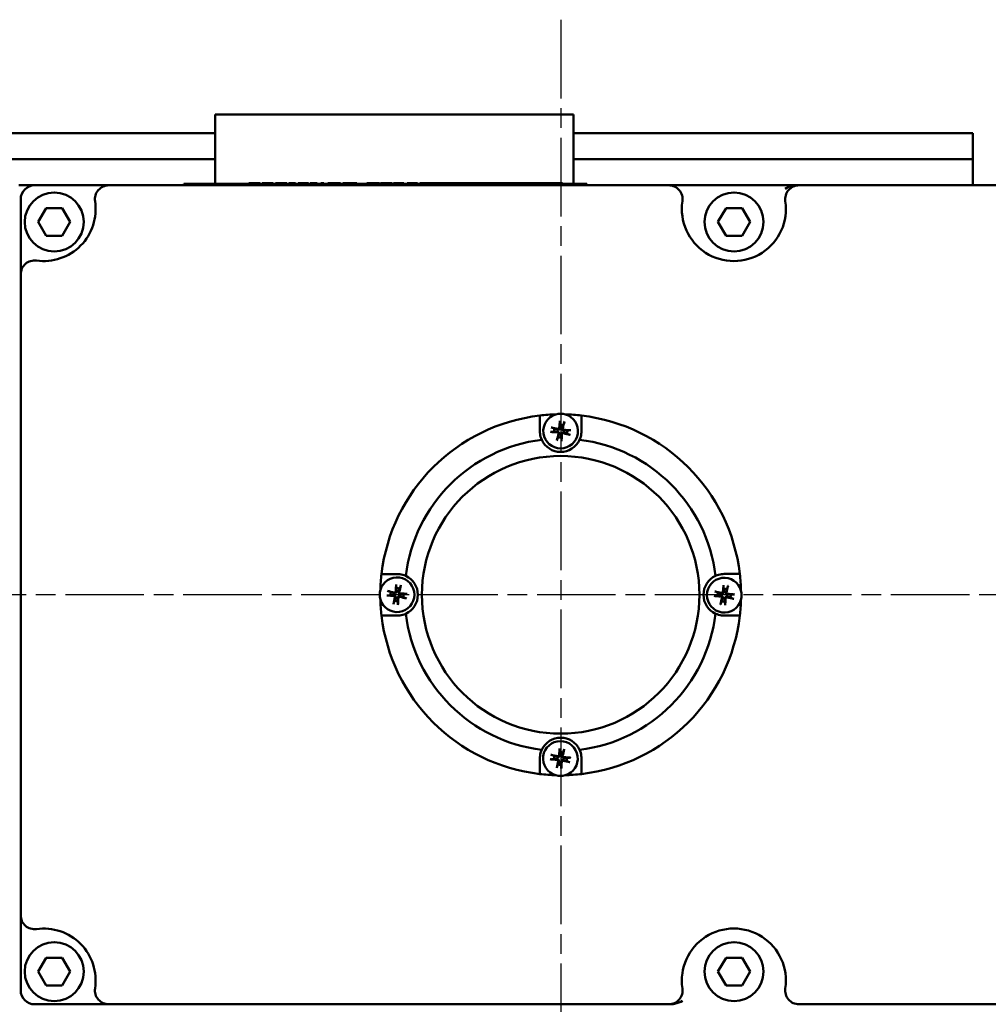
# Model space of a CAD drawing. Header units: millimetres. Extents: x -2878 to 5817, y -195 to 746.
# Tile 4 of 11: x 179 to 319, y 109 to 251. Entities that reach past the tile are written whole.
import ezdxf

# ---------------------------------------------------------------- set-up
doc = ezdxf.new("R2010")
doc.units = ezdxf.units.MM
doc.header["$LTSCALE"] = 2
doc.linetypes.add('CHAIN', pattern=[0.7087, 0.4724, -0.0591, 0.1181, -0.0591])
doc.layers.add('Видимый контур (ГОСТ)', color=7, linetype='Continuous', lineweight=50)
doc.layers.add('Маркер центра (ГОСТ)', color=7, linetype='Continuous', lineweight=25)

msp = doc.modelspace()

# ---------------------------------------------------------------- linework, layer by layer
at = {"layer": 'Видимый контур (ГОСТ)'}
for p, q in [((259.273, 237.147), (207.575, 237.147)), ((207.575, 231.267), (207.575, 237.147)), ((259.273, 237.147), (259.273, 231.267)), ((182.375, 234.467), (167.027, 234.467)), ((207.575, 234.467), (182.375, 234.467)), ((316.813, 234.467), (259.273, 234.467)), ((316.813, 234.467), (316.813, 230.707)), ((207.575, 227.147), (207.575, 231.267)), ((259.273, 227.147), (259.273, 231.267)), ((182.375, 230.707), (169.197, 230.707)), ((207.575, 230.707), (182.375, 230.707)), ((316.813, 230.707), (259.273, 230.707)), ((316.813, 230.707), (316.813, 226.947)), ((203.066, 227.147), (261.175, 227.147)), ((203.066, 226.947), (203.066, 227.147)), ((212.468, 227.247), (213.279, 227.247)), ((212.468, 227.247), (212.468, 227.147)), ((213.279, 227.247), (214.092, 227.247)), ((214.092, 227.247), (214.092, 227.147)), ((214.388, 227.247), (214.388, 227.147)), ((214.388, 227.247), (214.493, 227.247)), ((214.493, 227.247), (214.493, 227.147)), ((214.493, 227.247), (215.251, 227.247)), ((215.251, 227.247), (215.901, 227.247)), ((215.901, 227.247), (215.955, 227.247)), ((215.901, 227.247), (215.901, 227.147)), ((215.955, 227.247), (215.955, 227.147)), ((216.28, 227.247), (216.28, 227.147)), ((216.28, 227.247), (217.091, 227.247)), ((217.091, 227.247), (217.904, 227.247)), ((217.904, 227.247), (217.904, 227.147)), ((218.198, 227.247), (219.16, 227.247)), ((218.198, 227.247), (218.198, 227.147)), ((219.16, 227.247), (219.16, 227.147)), ((219.547, 227.247), (219.547, 227.147)), ((219.547, 227.247), (219.868, 227.247)), ((219.868, 227.247), (219.868, 227.147)), ((219.868, 227.247), (220.362, 227.247)), ((220.362, 227.247), (220.66, 227.247)), ((220.66, 227.247), (220.722, 227.247)), ((220.722, 227.247), (221.043, 227.247)), ((220.722, 227.247), (220.722, 227.147)), ((221.043, 227.247), (221.043, 227.147)), ((221.278, 227.247), (221.407, 227.247)), ((221.278, 227.247), (221.278, 227.147)), ((221.407, 227.247), (221.967, 227.247)), ((221.967, 227.247), (222.288, 227.247)), ((221.967, 227.247), (221.967, 227.147)), ((222.288, 227.247), (222.288, 227.147)), ((222.848, 227.247), (222.848, 227.147)), ((222.848, 227.247), (223.256, 227.247)), ((223.256, 227.247), (223.256, 227.147)), ((223.836, 227.247), (224.151, 227.247)), ((223.836, 227.247), (223.836, 227.147)), ((224.151, 227.247), (225.174, 227.247)), ((224.151, 227.247), (224.151, 227.147)), ((225.174, 227.247), (225.654, 227.247)), ((225.174, 227.247), (225.174, 227.147)), ((225.654, 227.247), (225.654, 227.147)), ((226.02, 227.247), (226.535, 227.247)), ((226.02, 227.247), (226.02, 227.147)), ((226.535, 227.247), (227.445, 227.247)), ((227.445, 227.247), (228.023, 227.247)), ((228.023, 227.247), (228.023, 227.147)), ((229.456, 227.247), (229.645, 227.247)), ((229.456, 227.247), (229.456, 227.147)), ((229.645, 227.247), (230.812, 227.247)), ((229.645, 227.247), (229.645, 227.147)), ((230.812, 227.247), (231.18, 227.247)), ((230.812, 227.247), (230.812, 227.147)), ((231.18, 227.247), (231.306, 227.247)), ((231.18, 227.247), (231.18, 227.147)), ((231.306, 227.247), (231.306, 227.147)), ((231.417, 227.247), (232.267, 227.247)), ((231.417, 227.247), (231.417, 227.147)), ((232.267, 227.247), (233.119, 227.247)), ((233.119, 227.247), (233.119, 227.147)), ((233.321, 227.247), (233.321, 227.147)), ((233.321, 227.247), (233.42, 227.247)), ((233.42, 227.247), (233.42, 227.147)), ((233.42, 227.247), (233.615, 227.247)), ((233.615, 227.247), (234.116, 227.247)), ((234.116, 227.247), (234.815, 227.247)), ((234.815, 227.247), (234.815, 227.147)), ((235.281, 227.247), (235.581, 227.247)), ((235.281, 227.247), (235.281, 227.147)), ((235.581, 227.247), (236.466, 227.247)), ((235.581, 227.247), (235.581, 227.147)), ((236.466, 227.247), (236.783, 227.247)), ((236.466, 227.247), (236.466, 227.147)), ((236.783, 227.247), (236.783, 227.147)), ((237.117, 227.247), (237.81, 227.247)), ((237.117, 227.247), (237.117, 227.147)), ((237.81, 227.247), (238.393, 227.247)), ((238.393, 227.247), (238.487, 227.247)), ((238.393, 227.247), (238.393, 227.147)), ((238.487, 227.247), (239.151, 227.247)), ((238.487, 227.247), (238.487, 227.147)), ((239.151, 227.247), (239.366, 227.247)), ((239.151, 227.247), (239.151, 227.147)), ((239.366, 227.247), (240.298, 227.247)), ((240.298, 227.247), (241.226, 227.247)), ((241.226, 227.247), (241.44, 227.247)), ((241.44, 227.247), (242.105, 227.247)), ((241.44, 227.247), (241.44, 227.147)), ((242.105, 227.247), (242.105, 227.147)), ((242.105, 227.247), (242.441, 227.247)), ((242.441, 227.247), (243.183, 227.247)), ((242.441, 227.247), (242.441, 227.147)), ((243.183, 227.247), (243.75, 227.247)), ((243.183, 227.247), (243.183, 227.147)), ((243.75, 227.247), (245.022, 227.247)), ((245.022, 227.247), (246.311, 227.247)), ((246.311, 227.247), (246.365, 227.247)), ((246.311, 227.247), (246.311, 227.147)), ((246.365, 227.247), (246.365, 227.147)), ((246.365, 227.247), (246.478, 227.247)), ((246.478, 227.247), (246.478, 227.147)), ((246.478, 227.247), (246.564, 227.247)), ((246.564, 227.247), (247.118, 227.247)), ((247.118, 227.247), (247.118, 227.147)), ((247.118, 227.247), (247.196, 227.247)), ((247.196, 227.247), (247.461, 227.247)), ((247.461, 227.247), (247.461, 227.147)), ((247.461, 227.247), (248.264, 227.247)), ((248.264, 227.247), (248.415, 227.247)), ((248.264, 227.247), (248.264, 227.147)), ((248.415, 227.247), (248.967, 227.247)), ((248.967, 227.247), (249.406, 227.247)), ((249.406, 227.247), (250.026, 227.247)), ((249.406, 227.247), (249.406, 227.147)), ((250.026, 227.247), (252.04, 227.247)), ((250.026, 227.247), (250.026, 227.147)), ((252.04, 227.247), (252.984, 227.247)), ((252.04, 227.247), (252.04, 227.147)), ((252.984, 227.247), (253.153, 227.247)), ((252.984, 227.247), (252.984, 227.147)), ((253.153, 227.247), (253.705, 227.247)), ((253.705, 227.247), (254.718, 227.247)), ((253.705, 227.247), (253.705, 227.147)), ((254.718, 227.247), (256.509, 227.247)), ((256.509, 227.247), (257.648, 227.247)), ((257.648, 227.247), (257.648, 227.147)), ((261.175, 226.947), (261.175, 227.147)), ((181.559, 226.947), (179.268, 226.947)), ((192.263, 226.947), (181.559, 226.947)), ((272.973, 226.947), (192.263, 226.947)), ((291.76, 226.947), (272.973, 226.947)), ((350.5, 226.947), (291.76, 226.947)), ((179.559, 224.947), (179.559, 214.12)), ((182.08, 221.661), (183.235, 223.661)), ((183.235, 223.661), (185.544, 223.661)), ((185.544, 223.661), (186.699, 221.661)), ((280.08, 221.661), (281.235, 223.661)), ((281.235, 223.661), (283.544, 223.661)), ((283.544, 223.661), (284.699, 221.661)), ((183.235, 219.661), (182.08, 221.661)), ((186.699, 221.661), (185.544, 219.661)), ((281.235, 219.661), (280.08, 221.661)), ((284.699, 221.661), (283.544, 219.661)), ((185.544, 219.661), (183.235, 219.661)), ((283.544, 219.661), (281.235, 219.661)), ((179.559, 214.12), (179.559, 121.774)), ((179.559, 121.774), (179.559, 110.947)), ((182.08, 113.661), (183.235, 115.661)), ((183.235, 115.661), (185.544, 115.661)), ((185.544, 115.661), (186.699, 113.661)), ((280.08, 113.661), (281.235, 115.661)), ((281.235, 115.661), (283.544, 115.661)), ((283.544, 115.661), (284.699, 113.661)), ((183.235, 111.661), (182.08, 113.661)), ((186.699, 113.661), (185.544, 111.661)), ((281.235, 111.661), (280.08, 113.661)), ((284.699, 113.661), (283.544, 111.661)), ((185.544, 111.661), (183.235, 111.661)), ((283.544, 111.661), (281.235, 111.661)), ((181.559, 108.947), (192.263, 108.947)), ((192.263, 108.947), (272.973, 108.947)), ((291.76, 108.947), (350.5, 108.947))]:
    msp.add_line(p, q, dxfattribs=at)
for centre, radius in [((184.389, 221.661), 4.25), ((282.389, 221.661), 4.25), ((257.401, 167.947), 20), ((184.389, 113.661), 4.25), ((282.389, 113.661), 4.25)]:
    msp.add_circle(centre, radius, dxfattribs=at)
for centre, radius, start, end in [((181.559, 224.947), 2, 90, 180), ((192.263, 224.947), 2, 90, 188.58319), ((272.973, 224.947), 2, 351.41681, 90), ((291.76, 224.947), 2, 90, 188.58319), ((182.869, 223.529), 7.5, 262.07313, 8.58319), ((282.367, 223.529), 7.5, 171.41681, 8.58319), ((181.559, 214.12), 2, 82.07313, 180), ((257.401, 167.947), 26, 96.63186, 173.38024), ((257.401, 167.947), 26, 91.50255, 96.63186), ((257.398, 191.532), 2.5, 105.76018, 74.25308), ((257.398, 191.532), 2.5, 74.25308, 105.76018), ((257.401, 167.947), 26, 83.38024, 88.51071), ((257.401, 167.947), 26, 6.63186, 83.38024), ((257.398, 191.532), 0.935, 158.39037, 184.85432), ((257.398, 191.532), 0.935, 68.39037, 94.85432), ((257.398, 191.532), 0.935, 338.39037, 4.85432), ((257.401, 167.947), 22.5, 96.96741, 173.04585), ((257.398, 191.532), 3, 204.64949, 335.36376), ((257.398, 191.532), 0.935, 248.39037, 274.85432), ((257.401, 167.947), 22.5, 6.96741, 83.04585), ((257.401, 167.947), 26, 173.38024, 178.46508), ((233.816, 167.963), 2.5, 195.71455, 164.20745), ((233.816, 167.944), 3, 294.64949, 65.36376), ((280.986, 167.95), 3, 114.64949, 245.36376), ((280.986, 167.893), 2.5, 15.6233, 344.1162), ((257.401, 167.947), 26, 1.36567, 6.63186), ((233.816, 167.963), 0.935, 68.34475, 94.80869), ((280.986, 167.893), 0.935, 68.25349, 94.71744), ((233.816, 167.963), 2.5, 164.20745, 195.71455), ((233.816, 167.963), 0.935, 158.34475, 184.80869), ((233.816, 167.963), 0.935, 338.34475, 4.80869), ((280.986, 167.893), 0.935, 158.25349, 184.71744), ((280.986, 167.893), 0.935, 338.25349, 4.71744), ((280.986, 167.893), 2.5, 344.1162, 15.6233), ((257.401, 167.947), 26, 181.45692, 186.63186), ((233.816, 167.963), 0.935, 248.34475, 274.80869), ((280.986, 167.893), 0.935, 248.25349, 274.71744), ((257.401, 167.947), 26, 353.38024, 358.37383), ((257.401, 167.947), 26, 186.63186, 263.38024), ((257.401, 167.947), 22.5, 186.96741, 263.04585), ((257.401, 167.947), 22.5, 276.96741, 353.04585), ((257.401, 167.947), 26, 276.63186, 353.38024), ((257.404, 144.362), 3, 24.64949, 155.36376), ((257.366, 144.362), 2.5, 285.66893, 254.16183), ((257.366, 144.362), 0.935, 158.29912, 184.76306), ((257.366, 144.362), 0.935, 68.29912, 94.76306), ((257.366, 144.362), 0.935, 248.29912, 274.76306), ((257.366, 144.362), 0.935, 338.29912, 4.76306), ((257.401, 167.947), 26, 263.38024, 268.41946), ((257.366, 144.362), 2.5, 254.16183, 285.66893), ((257.401, 167.947), 26, 271.4113, 276.63186), ((181.559, 121.774), 2, 180, 277.92687), ((182.869, 112.365), 7.5, 351.41681, 97.92687), ((282.367, 112.365), 7.5, 351.41681, 188.58319), ((181.559, 110.947), 2, 180, 270), ((192.263, 110.947), 2, 171.41681, 270), ((272.973, 110.947), 2, 270, 8.58319), ((291.76, 110.947), 2, 171.41681, 270)]:
    msp.add_arc(centre, radius, start, end, dxfattribs=at)
for centre, major_axis, start_param, end_param in [((257.56, 191.523), (-0.243, -4.38), 4.3758571, 4.6080594), ((257.36, 191.375), (-4.264, 1.03), 4.8167185, 5.0489208), ((257.241, 191.57), (1.03, 4.264), 4.8167185, 5.0489208), ((257.389, 191.37), (-4.38, 0.243), 4.3758571, 4.6080594), ((257.407, 191.694), (4.38, -0.243), 4.3758571, 4.6080594), ((257.556, 191.494), (-1.03, -4.264), 4.8167185, 5.0489208), ((257.237, 191.541), (0.243, 4.38), 4.3758571, 4.6080594), ((257.436, 191.689), (4.264, -1.03), 4.8167185, 5.0489208), ((233.978, 167.954), (-0.247, -4.38), 4.3758571, 4.6080594), ((233.659, 168.001), (1.033, 4.264), 4.8167185, 5.0489208), ((281.148, 167.884), (-0.253, -4.38), 4.3758571, 4.6080594), ((280.829, 167.932), (1.04, 4.262), 4.8167185, 5.0489208), ((233.825, 168.125), (4.38, -0.247), 4.3758571, 4.6080594), ((233.778, 167.806), (-4.264, 1.033), 4.8167185, 5.0489208), ((233.973, 167.925), (-1.033, -4.264), 4.8167185, 5.0489208), ((233.654, 167.972), (0.247, 4.38), 4.3758571, 4.6080594), ((233.854, 168.12), (4.264, -1.033), 4.8167185, 5.0489208), ((233.807, 167.801), (-4.38, 0.247), 4.3758571, 4.6080594), ((280.995, 168.055), (4.38, -0.253), 4.3758571, 4.6080594), ((280.948, 167.736), (-4.262, 1.04), 4.8167185, 5.0489208), ((281.143, 167.855), (-1.04, -4.262), 4.8167185, 5.0489208), ((280.825, 167.903), (0.253, 4.38), 4.3758571, 4.6080594), ((281.024, 168.051), (4.262, -1.04), 4.8167185, 5.0489208), ((280.977, 167.732), (-4.38, 0.253), 4.3758571, 4.6080594), ((257.328, 144.205), (-4.263, 1.037), 4.8167185, 5.0489208), ((257.528, 144.353), (-0.25, -4.38), 4.3758571, 4.6080594), ((257.209, 144.4), (1.037, 4.263), 4.8167185, 5.0489208), ((257.375, 144.524), (4.38, -0.25), 4.3758571, 4.6080594), ((257.524, 144.324), (-1.037, -4.263), 4.8167185, 5.0489208), ((257.205, 144.371), (0.25, 4.38), 4.3758571, 4.6080594), ((257.405, 144.519), (4.263, -1.037), 4.8167185, 5.0489208), ((257.357, 144.2), (-4.38, 0.25), 4.3758571, 4.6080594)]:
    msp.add_ellipse(centre, major_axis=major_axis, ratio=0.0871557, start_param=start_param, end_param=end_param, dxfattribs=at)
for points, knots in [([(291.76, 226.947), (291.758, 226.947), (291.756, 226.947), (291.611, 226.947), (291.322, 226.933), (290.618, 226.841), (290.065, 226.65), (289.76, 226.447)], [-0.2548791, -0.2548791, -0.2548791, -0.2548791, -0.25419674, -0.25419674, -0.20335739, -0.15251804, 0, 0, 0, 0]), ([(257.276, 192.817), (257.276, 192.823), (257.275, 192.833), (257.274, 192.855), (257.274, 192.872), (257.275, 192.904), (257.276, 192.925), (257.277, 192.957), (257.279, 192.975), (257.28, 192.989)], [0.047865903, 0.047865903, 0.047865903, 0.047865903, 0.052083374, 0.052083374, 0.057278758, 0.057278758, 0.062523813, 0.062523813, 0.067030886, 0.067030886, 0.067030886, 0.067030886]), ([(254.672, 190.281), (254.541, 190.568), (254.459, 190.866), (254.423, 191.15), (254.407, 191.274), (254.399, 191.402), (254.398, 191.532)], [-0.12159309, -0.12159309, -0.12159309, -0.12159309, 0, 0, 0, 0.05284171, 0.05284171, 0.05284171, 0.05284171]), ([(256.037, 192.066), (256.051, 192.063), (256.068, 192.059), (256.1, 192.051), (256.12, 192.046), (256.151, 192.037), (256.167, 192.032), (256.188, 192.025), (256.197, 192.022), (256.204, 192.019)], [0.016435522, 0.016435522, 0.016435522, 0.016435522, 0.020942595, 0.020942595, 0.02618765, 0.02618765, 0.031383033, 0.031383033, 0.035600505, 0.035600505, 0.035600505, 0.035600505]), ([(257.315, 191.994), (257.315, 191.96), (257.307, 191.924), (257.286, 191.874), (257.274, 191.853), (257.246, 191.816), (257.228, 191.799), (257.192, 191.772), (257.17, 191.76), (257.126, 191.743), (257.104, 191.738), (257.05, 191.733), (257.013, 191.736), (256.98, 191.745)], [0.115705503, 0.115705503, 0.115705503, 0.115705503, 0.126574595, 0.126574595, 0.133368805, 0.133368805, 0.140163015, 0.140163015, 0.146957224, 0.146957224, 0.153751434, 0.153751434, 0.164620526, 0.164620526, 0.164620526, 0.164620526]), ([(257.206, 192), (257.204, 191.98), (257.199, 191.959), (257.18, 191.92), (257.167, 191.902), (257.136, 191.875), (257.117, 191.864), (257.077, 191.85), (257.055, 191.847), (257.025, 191.848), (257.015, 191.849), (257.006, 191.852)], [0, 0, 0, 0, 0.006105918, 0.006105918, 0.012211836, 0.012211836, 0.018306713, 0.018306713, 0.02440159, 0.02440159, 0.027283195, 0.027283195, 0.027283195, 0.027283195]), ([(257.861, 191.616), (257.826, 191.616), (257.79, 191.623), (257.74, 191.645), (257.72, 191.656), (257.682, 191.685), (257.665, 191.702), (257.638, 191.739), (257.627, 191.76), (257.61, 191.804), (257.605, 191.827), (257.599, 191.881), (257.602, 191.917), (257.612, 191.951)], [0.115705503, 0.115705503, 0.115705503, 0.115705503, 0.126574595, 0.126574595, 0.133368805, 0.133368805, 0.140163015, 0.140163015, 0.146957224, 0.146957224, 0.153751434, 0.153751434, 0.164620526, 0.164620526, 0.164620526, 0.164620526]), ([(257.867, 191.725), (257.846, 191.726), (257.825, 191.731), (257.786, 191.75), (257.769, 191.764), (257.742, 191.794), (257.73, 191.813), (257.716, 191.854), (257.713, 191.876), (257.714, 191.905), (257.716, 191.915), (257.718, 191.925)], [0, 0, 0, 0, 0.006105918, 0.006105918, 0.012211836, 0.012211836, 0.018306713, 0.018306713, 0.02440159, 0.02440159, 0.027283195, 0.027283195, 0.027283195, 0.027283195]), ([(257.932, 192.893), (257.929, 192.879), (257.925, 192.862), (257.917, 192.83), (257.912, 192.811), (257.904, 192.78), (257.899, 192.763), (257.892, 192.742), (257.888, 192.733), (257.886, 192.727)], [0.016435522, 0.016435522, 0.016435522, 0.016435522, 0.020942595, 0.020942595, 0.02618765, 0.02618765, 0.031383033, 0.031383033, 0.035600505, 0.035600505, 0.035600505, 0.035600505]), ([(258.683, 191.654), (258.69, 191.655), (258.699, 191.655), (258.721, 191.656), (258.739, 191.656), (258.771, 191.656), (258.791, 191.655), (258.824, 191.653), (258.841, 191.652), (258.856, 191.651)], [0.047865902, 0.047865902, 0.047865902, 0.047865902, 0.052083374, 0.052083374, 0.057278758, 0.057278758, 0.062523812, 0.062523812, 0.067030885, 0.067030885, 0.067030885, 0.067030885]), ([(260.398, 191.532), (260.398, 191.402), (260.39, 191.274), (260.338, 190.867), (260.256, 190.568), (260.125, 190.281)], [1.13553758, 1.13553758, 1.13553758, 1.13553758, 1.18828561, 1.18828561, 1.30987869, 1.30987869, 1.30987869, 1.30987869]), ([(256.114, 191.41), (256.107, 191.409), (256.098, 191.409), (256.075, 191.408), (256.058, 191.408), (256.026, 191.408), (256.005, 191.409), (255.973, 191.411), (255.956, 191.412), (255.941, 191.414)], [0.047865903, 0.047865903, 0.047865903, 0.047865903, 0.052083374, 0.052083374, 0.057278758, 0.057278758, 0.062523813, 0.062523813, 0.067030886, 0.067030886, 0.067030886, 0.067030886]), ([(256.865, 190.171), (256.868, 190.185), (256.872, 190.202), (256.879, 190.234), (256.884, 190.254), (256.893, 190.285), (256.898, 190.301), (256.905, 190.322), (256.909, 190.331), (256.911, 190.337)], [0.016435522, 0.016435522, 0.016435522, 0.016435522, 0.020942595, 0.020942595, 0.02618765, 0.02618765, 0.031383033, 0.031383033, 0.035600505, 0.035600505, 0.035600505, 0.035600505]), ([(256.93, 191.339), (256.95, 191.338), (256.972, 191.333), (257.01, 191.314), (257.028, 191.3), (257.055, 191.27), (257.066, 191.251), (257.081, 191.21), (257.084, 191.189), (257.082, 191.159), (257.081, 191.149), (257.079, 191.139)], [0, 0, 0, 0, 0.006105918, 0.006105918, 0.012211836, 0.012211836, 0.018306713, 0.018306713, 0.02440159, 0.02440159, 0.027283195, 0.027283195, 0.027283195, 0.027283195]), ([(256.936, 191.449), (256.971, 191.448), (257.007, 191.441), (257.057, 191.42), (257.077, 191.408), (257.114, 191.379), (257.131, 191.362), (257.158, 191.325), (257.17, 191.304), (257.187, 191.26), (257.192, 191.237), (257.198, 191.183), (257.195, 191.147), (257.185, 191.114)], [0.115705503, 0.115705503, 0.115705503, 0.115705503, 0.126574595, 0.126574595, 0.133368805, 0.133368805, 0.140163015, 0.140163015, 0.146957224, 0.146957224, 0.153751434, 0.153751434, 0.164620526, 0.164620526, 0.164620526, 0.164620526]), ([(257.482, 191.07), (257.482, 191.104), (257.49, 191.14), (257.511, 191.19), (257.522, 191.211), (257.551, 191.248), (257.569, 191.265), (257.605, 191.292), (257.626, 191.304), (257.67, 191.321), (257.693, 191.326), (257.747, 191.332), (257.784, 191.328), (257.817, 191.319)], [0.115705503, 0.115705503, 0.115705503, 0.115705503, 0.126574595, 0.126574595, 0.133368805, 0.133368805, 0.140163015, 0.140163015, 0.146957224, 0.146957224, 0.153751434, 0.153751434, 0.164620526, 0.164620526, 0.164620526, 0.164620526]), ([(257.52, 190.247), (257.521, 190.241), (257.522, 190.231), (257.523, 190.209), (257.523, 190.192), (257.522, 190.16), (257.521, 190.139), (257.519, 190.107), (257.518, 190.089), (257.517, 190.075)], [0.047865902, 0.047865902, 0.047865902, 0.047865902, 0.052083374, 0.052083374, 0.057278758, 0.057278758, 0.062523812, 0.062523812, 0.067030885, 0.067030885, 0.067030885, 0.067030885]), ([(257.591, 191.064), (257.592, 191.084), (257.598, 191.105), (257.617, 191.144), (257.63, 191.162), (257.661, 191.189), (257.679, 191.2), (257.72, 191.215), (257.742, 191.217), (257.772, 191.216), (257.781, 191.215), (257.791, 191.212)], [0, 0, 0, 0, 0.006108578, 0.006108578, 0.012217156, 0.012217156, 0.018309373, 0.018309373, 0.02440159, 0.02440159, 0.027283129, 0.027283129, 0.027283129, 0.027283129]), ([(258.76, 190.998), (258.745, 191.001), (258.728, 191.005), (258.697, 191.013), (258.677, 191.018), (258.646, 191.027), (258.629, 191.032), (258.608, 191.039), (258.599, 191.042), (258.593, 191.045)], [0.016435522, 0.016435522, 0.016435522, 0.016435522, 0.020942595, 0.020942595, 0.02618765, 0.02618765, 0.031383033, 0.031383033, 0.035600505, 0.035600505, 0.035600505, 0.035600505]), ([(233.816, 170.944), (233.946, 170.944), (234.074, 170.936), (234.482, 170.884), (234.78, 170.802), (235.067, 170.671)], [1.13553758, 1.13553758, 1.13553758, 1.13553758, 1.18828561, 1.18828561, 1.30987869, 1.30987869, 1.30987869, 1.30987869]), ([(279.735, 170.676), (280.022, 170.807), (280.32, 170.889), (280.604, 170.925), (280.728, 170.941), (280.856, 170.949), (280.986, 170.95)], [-0.12159309, -0.12159309, -0.12159309, -0.12159309, 0, 0, 0, 0.05284171, 0.05284171, 0.05284171, 0.05284171]), ([(233.695, 169.248), (233.694, 169.254), (233.694, 169.264), (233.693, 169.286), (233.693, 169.303), (233.694, 169.336), (233.694, 169.356), (233.696, 169.389), (233.697, 169.406), (233.699, 169.421)], [0.047865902, 0.047865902, 0.047865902, 0.047865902, 0.052083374, 0.052083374, 0.057278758, 0.057278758, 0.062523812, 0.062523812, 0.067030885, 0.067030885, 0.067030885, 0.067030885]), ([(234.351, 169.324), (234.348, 169.31), (234.344, 169.293), (234.336, 169.261), (234.331, 169.241), (234.322, 169.21), (234.317, 169.194), (234.31, 169.173), (234.307, 169.164), (234.304, 169.158)], [0.016435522, 0.016435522, 0.016435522, 0.016435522, 0.020942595, 0.020942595, 0.02618765, 0.02618765, 0.031383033, 0.031383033, 0.035600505, 0.035600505, 0.035600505, 0.035600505]), ([(280.867, 169.178), (280.866, 169.185), (280.866, 169.194), (280.865, 169.217), (280.865, 169.234), (280.866, 169.266), (280.867, 169.287), (280.869, 169.319), (280.87, 169.336), (280.871, 169.351)], [0.047865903, 0.047865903, 0.047865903, 0.047865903, 0.052083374, 0.052083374, 0.057278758, 0.057278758, 0.062523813, 0.062523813, 0.067030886, 0.067030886, 0.067030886, 0.067030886]), ([(281.523, 169.254), (281.52, 169.239), (281.516, 169.222), (281.508, 169.191), (281.503, 169.171), (281.494, 169.14), (281.489, 169.123), (281.482, 169.102), (281.479, 169.093), (281.476, 169.087)], [0.016435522, 0.016435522, 0.016435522, 0.016435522, 0.020942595, 0.020942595, 0.02618765, 0.02618765, 0.031383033, 0.031383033, 0.035600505, 0.035600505, 0.035600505, 0.035600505]), ([(232.531, 167.842), (232.525, 167.841), (232.515, 167.841), (232.493, 167.84), (232.476, 167.84), (232.444, 167.841), (232.423, 167.841), (232.391, 167.843), (232.373, 167.844), (232.359, 167.846)], [0.047865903, 0.047865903, 0.047865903, 0.047865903, 0.052083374, 0.052083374, 0.057278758, 0.057278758, 0.062523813, 0.062523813, 0.067030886, 0.067030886, 0.067030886, 0.067030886]), ([(232.455, 168.498), (232.47, 168.495), (232.486, 168.491), (232.518, 168.483), (232.538, 168.478), (232.569, 168.469), (232.586, 168.464), (232.607, 168.457), (232.615, 168.454), (232.622, 168.451)], [0.016435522, 0.016435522, 0.016435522, 0.016435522, 0.020942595, 0.020942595, 0.02618765, 0.02618765, 0.031383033, 0.031383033, 0.035600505, 0.035600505, 0.035600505, 0.035600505]), ([(233.348, 167.771), (233.368, 167.769), (233.389, 167.764), (233.428, 167.745), (233.445, 167.732), (233.473, 167.701), (233.484, 167.682), (233.498, 167.642), (233.501, 167.62), (233.5, 167.59), (233.498, 167.58), (233.496, 167.57)], [0, 0, 0, 0, 0.006105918, 0.006105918, 0.012211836, 0.012211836, 0.018306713, 0.018306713, 0.02440159, 0.02440159, 0.027283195, 0.027283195, 0.027283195, 0.027283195]), ([(233.354, 167.88), (233.388, 167.88), (233.424, 167.872), (233.474, 167.851), (233.495, 167.839), (233.532, 167.81), (233.549, 167.793), (233.576, 167.757), (233.588, 167.735), (233.605, 167.691), (233.61, 167.668), (233.615, 167.614), (233.612, 167.578), (233.603, 167.545)], [0.115705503, 0.115705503, 0.115705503, 0.115705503, 0.126574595, 0.126574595, 0.133368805, 0.133368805, 0.140163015, 0.140163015, 0.146957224, 0.146957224, 0.153751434, 0.153751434, 0.164620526, 0.164620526, 0.164620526, 0.164620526]), ([(233.733, 168.425), (233.733, 168.391), (233.725, 168.355), (233.704, 168.305), (233.692, 168.284), (233.664, 168.247), (233.646, 168.23), (233.61, 168.203), (233.588, 168.191), (233.544, 168.175), (233.521, 168.17), (233.467, 168.164), (233.431, 168.167), (233.398, 168.177)], [0.115705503, 0.115705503, 0.115705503, 0.115705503, 0.126574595, 0.126574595, 0.133368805, 0.133368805, 0.140163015, 0.140163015, 0.146957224, 0.146957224, 0.153751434, 0.153751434, 0.164620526, 0.164620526, 0.164620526, 0.164620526]), ([(233.624, 168.431), (233.622, 168.411), (233.617, 168.39), (233.598, 168.351), (233.585, 168.334), (233.554, 168.307), (233.535, 168.295), (233.495, 168.281), (233.473, 168.278), (233.443, 168.279), (233.433, 168.281), (233.424, 168.283)], [0, 0, 0, 0, 0.006105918, 0.006105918, 0.012211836, 0.012211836, 0.018306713, 0.018306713, 0.02440159, 0.02440159, 0.027283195, 0.027283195, 0.027283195, 0.027283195]), ([(233.899, 167.501), (233.9, 167.535), (233.907, 167.571), (233.928, 167.621), (233.94, 167.642), (233.969, 167.679), (233.986, 167.696), (234.022, 167.723), (234.044, 167.735), (234.088, 167.752), (234.111, 167.757), (234.165, 167.762), (234.201, 167.759), (234.234, 167.75)], [0.115705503, 0.115705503, 0.115705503, 0.115705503, 0.126574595, 0.126574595, 0.133368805, 0.133368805, 0.140163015, 0.140163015, 0.146957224, 0.146957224, 0.153751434, 0.153751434, 0.164620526, 0.164620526, 0.164620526, 0.164620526]), ([(234.008, 167.495), (234.01, 167.515), (234.015, 167.536), (234.034, 167.575), (234.048, 167.592), (234.078, 167.619), (234.097, 167.631), (234.137, 167.645), (234.159, 167.648), (234.189, 167.647), (234.199, 167.645), (234.209, 167.643)], [0, 0, 0, 0, 0.006105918, 0.006105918, 0.012211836, 0.012211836, 0.018306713, 0.018306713, 0.02440159, 0.02440159, 0.027283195, 0.027283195, 0.027283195, 0.027283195]), ([(234.278, 168.046), (234.244, 168.047), (234.208, 168.054), (234.158, 168.075), (234.137, 168.087), (234.1, 168.116), (234.083, 168.133), (234.056, 168.169), (234.044, 168.191), (234.028, 168.235), (234.023, 168.258), (234.017, 168.312), (234.02, 168.348), (234.03, 168.381)], [0.115705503, 0.115705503, 0.115705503, 0.115705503, 0.126574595, 0.126574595, 0.133368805, 0.133368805, 0.140163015, 0.140163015, 0.146957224, 0.146957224, 0.153751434, 0.153751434, 0.164620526, 0.164620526, 0.164620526, 0.164620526]), ([(234.284, 168.155), (234.264, 168.157), (234.243, 168.162), (234.204, 168.181), (234.187, 168.195), (234.16, 168.225), (234.148, 168.244), (234.134, 168.284), (234.131, 168.306), (234.132, 168.336), (234.134, 168.346), (234.136, 168.356)], [0, 0, 0, 0, 0.006108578, 0.006108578, 0.012217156, 0.012217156, 0.018309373, 0.018309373, 0.02440159, 0.02440159, 0.027283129, 0.027283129, 0.027283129, 0.027283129]), ([(235.177, 167.428), (235.163, 167.431), (235.146, 167.435), (235.114, 167.443), (235.094, 167.448), (235.063, 167.457), (235.047, 167.462), (235.026, 167.469), (235.017, 167.472), (235.011, 167.475)], [0.016435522, 0.016435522, 0.016435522, 0.016435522, 0.020942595, 0.020942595, 0.02618765, 0.02618765, 0.031383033, 0.031383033, 0.035600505, 0.035600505, 0.035600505, 0.035600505]), ([(235.101, 168.084), (235.107, 168.085), (235.117, 168.085), (235.139, 168.086), (235.156, 168.086), (235.189, 168.086), (235.209, 168.085), (235.242, 168.083), (235.259, 168.082), (235.274, 168.08)], [0.047865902, 0.047865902, 0.047865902, 0.047865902, 0.052083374, 0.052083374, 0.057278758, 0.057278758, 0.062523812, 0.062523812, 0.067030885, 0.067030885, 0.067030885, 0.067030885]), ([(279.701, 167.774), (279.695, 167.774), (279.685, 167.773), (279.663, 167.772), (279.646, 167.772), (279.613, 167.773), (279.593, 167.774), (279.56, 167.776), (279.543, 167.777), (279.528, 167.778)], [0.047865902, 0.047865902, 0.047865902, 0.047865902, 0.052083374, 0.052083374, 0.057278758, 0.057278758, 0.062523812, 0.062523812, 0.067030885, 0.067030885, 0.067030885, 0.067030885]), ([(279.626, 168.43), (279.64, 168.427), (279.657, 168.423), (279.689, 168.416), (279.709, 168.41), (279.74, 168.402), (279.756, 168.397), (279.777, 168.389), (279.786, 168.386), (279.792, 168.383)], [0.016435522, 0.016435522, 0.016435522, 0.016435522, 0.020942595, 0.020942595, 0.02618765, 0.02618765, 0.031383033, 0.031383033, 0.035600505, 0.035600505, 0.035600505, 0.035600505]), ([(280.517, 167.702), (280.538, 167.7), (280.559, 167.695), (280.598, 167.676), (280.615, 167.662), (280.642, 167.632), (280.654, 167.613), (280.668, 167.572), (280.671, 167.551), (280.669, 167.521), (280.668, 167.511), (280.666, 167.501)], [0, 0, 0, 0, 0.006108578, 0.006108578, 0.012217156, 0.012217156, 0.018309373, 0.018309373, 0.02440159, 0.02440159, 0.027283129, 0.027283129, 0.027283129, 0.027283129]), ([(280.524, 167.811), (280.558, 167.811), (280.594, 167.803), (280.644, 167.782), (280.664, 167.77), (280.702, 167.741), (280.719, 167.724), (280.746, 167.687), (280.757, 167.666), (280.774, 167.622), (280.779, 167.599), (280.785, 167.545), (280.782, 167.508), (280.772, 167.475)], [0.115705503, 0.115705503, 0.115705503, 0.115705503, 0.126574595, 0.126574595, 0.133368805, 0.133368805, 0.140163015, 0.140163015, 0.146957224, 0.146957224, 0.153751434, 0.153751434, 0.164620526, 0.164620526, 0.164620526, 0.164620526]), ([(280.904, 168.356), (280.903, 168.321), (280.896, 168.285), (280.874, 168.235), (280.863, 168.215), (280.834, 168.178), (280.816, 168.161), (280.78, 168.134), (280.759, 168.122), (280.715, 168.105), (280.692, 168.1), (280.638, 168.095), (280.601, 168.098), (280.568, 168.108)], [0.115705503, 0.115705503, 0.115705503, 0.115705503, 0.126574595, 0.126574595, 0.133368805, 0.133368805, 0.140163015, 0.140163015, 0.146957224, 0.146957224, 0.153751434, 0.153751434, 0.164620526, 0.164620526, 0.164620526, 0.164620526]), ([(280.794, 168.362), (280.793, 168.342), (280.788, 168.321), (280.769, 168.282), (280.755, 168.264), (280.725, 168.237), (280.706, 168.226), (280.665, 168.212), (280.643, 168.209), (280.614, 168.21), (280.604, 168.212), (280.594, 168.214)], [0, 0, 0, 0, 0.006105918, 0.006105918, 0.012211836, 0.012211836, 0.018306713, 0.018306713, 0.02440159, 0.02440159, 0.027283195, 0.027283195, 0.027283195, 0.027283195]), ([(281.068, 167.431), (281.069, 167.465), (281.077, 167.501), (281.098, 167.551), (281.109, 167.572), (281.138, 167.609), (281.156, 167.626), (281.192, 167.653), (281.213, 167.665), (281.258, 167.681), (281.28, 167.686), (281.334, 167.692), (281.371, 167.689), (281.404, 167.679)], [0.115705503, 0.115705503, 0.115705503, 0.115705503, 0.126574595, 0.126574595, 0.133368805, 0.133368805, 0.140163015, 0.140163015, 0.146957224, 0.146957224, 0.153751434, 0.153751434, 0.164620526, 0.164620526, 0.164620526, 0.164620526]), ([(281.178, 167.425), (281.179, 167.445), (281.185, 167.466), (281.203, 167.505), (281.217, 167.522), (281.247, 167.549), (281.266, 167.561), (281.307, 167.575), (281.329, 167.578), (281.359, 167.576), (281.368, 167.575), (281.378, 167.573)], [0, 0, 0, 0, 0.006105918, 0.006105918, 0.012211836, 0.012211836, 0.018306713, 0.018306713, 0.02440159, 0.02440159, 0.027283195, 0.027283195, 0.027283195, 0.027283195]), ([(281.448, 167.976), (281.414, 167.976), (281.378, 167.984), (281.328, 168.005), (281.308, 168.017), (281.27, 168.045), (281.253, 168.063), (281.227, 168.099), (281.215, 168.121), (281.198, 168.165), (281.193, 168.188), (281.187, 168.242), (281.191, 168.278), (281.2, 168.311)], [0.115705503, 0.115705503, 0.115705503, 0.115705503, 0.126574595, 0.126574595, 0.133368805, 0.133368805, 0.140163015, 0.140163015, 0.146957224, 0.146957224, 0.153751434, 0.153751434, 0.164620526, 0.164620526, 0.164620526, 0.164620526]), ([(281.455, 168.085), (281.435, 168.086), (281.413, 168.092), (281.375, 168.111), (281.357, 168.124), (281.33, 168.155), (281.319, 168.174), (281.304, 168.214), (281.301, 168.236), (281.303, 168.266), (281.304, 168.276), (281.307, 168.285)], [0, 0, 0, 0, 0.006105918, 0.006105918, 0.012211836, 0.012211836, 0.018306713, 0.018306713, 0.02440159, 0.02440159, 0.027283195, 0.027283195, 0.027283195, 0.027283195]), ([(282.346, 167.357), (282.332, 167.36), (282.315, 167.363), (282.283, 167.371), (282.263, 167.376), (282.232, 167.385), (282.216, 167.39), (282.195, 167.397), (282.186, 167.401), (282.18, 167.403)], [0.016435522, 0.016435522, 0.016435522, 0.016435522, 0.020942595, 0.020942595, 0.02618765, 0.02618765, 0.031383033, 0.031383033, 0.035600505, 0.035600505, 0.035600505, 0.035600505]), ([(282.271, 168.012), (282.278, 168.013), (282.287, 168.014), (282.309, 168.014), (282.327, 168.014), (282.359, 168.014), (282.379, 168.013), (282.412, 168.011), (282.429, 168.01), (282.444, 168.008)], [0.047865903, 0.047865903, 0.047865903, 0.047865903, 0.052083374, 0.052083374, 0.057278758, 0.057278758, 0.062523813, 0.062523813, 0.067030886, 0.067030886, 0.067030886, 0.067030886]), ([(233.281, 166.602), (233.284, 166.617), (233.288, 166.633), (233.296, 166.665), (233.301, 166.685), (233.31, 166.716), (233.315, 166.732), (233.322, 166.753), (233.325, 166.762), (233.328, 166.769)], [0.016435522, 0.016435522, 0.016435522, 0.016435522, 0.020942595, 0.020942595, 0.02618765, 0.02618765, 0.031383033, 0.031383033, 0.035600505, 0.035600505, 0.035600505, 0.035600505]), ([(233.937, 166.678), (233.938, 166.672), (233.938, 166.662), (233.939, 166.64), (233.939, 166.623), (233.939, 166.591), (233.938, 166.57), (233.936, 166.538), (233.935, 166.52), (233.933, 166.505)], [0.047865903, 0.047865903, 0.047865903, 0.047865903, 0.052083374, 0.052083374, 0.057278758, 0.057278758, 0.062523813, 0.062523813, 0.067030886, 0.067030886, 0.067030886, 0.067030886]), ([(280.449, 166.533), (280.452, 166.548), (280.456, 166.565), (280.464, 166.596), (280.469, 166.616), (280.478, 166.647), (280.483, 166.664), (280.49, 166.685), (280.493, 166.693), (280.496, 166.7)], [0.016435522, 0.016435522, 0.016435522, 0.016435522, 0.020942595, 0.020942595, 0.02618765, 0.02618765, 0.031383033, 0.031383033, 0.035600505, 0.035600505, 0.035600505, 0.035600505]), ([(281.105, 166.609), (281.106, 166.602), (281.106, 166.592), (281.107, 166.57), (281.107, 166.553), (281.106, 166.521), (281.106, 166.5), (281.104, 166.468), (281.102, 166.45), (281.101, 166.436)], [0.047865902, 0.047865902, 0.047865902, 0.047865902, 0.052083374, 0.052083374, 0.057278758, 0.057278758, 0.062523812, 0.062523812, 0.067030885, 0.067030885, 0.067030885, 0.067030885]), ([(235.067, 165.218), (234.781, 165.087), (234.482, 165.005), (234.198, 164.969), (234.074, 164.953), (233.947, 164.945), (233.816, 164.944)], [-0.12159309, -0.12159309, -0.12159309, -0.12159309, 0, 0, 0, 0.05284171, 0.05284171, 0.05284171, 0.05284171]), ([(280.986, 164.95), (280.856, 164.95), (280.728, 164.958), (280.321, 165.01), (280.022, 165.092), (279.736, 165.223)], [1.13553758, 1.13553758, 1.13553758, 1.13553758, 1.18828561, 1.18828561, 1.30987869, 1.30987869, 1.30987869, 1.30987869]), ([(254.404, 144.362), (254.404, 144.492), (254.412, 144.62), (254.465, 145.027), (254.546, 145.326), (254.677, 145.613)], [1.13553758, 1.13553758, 1.13553758, 1.13553758, 1.18828561, 1.18828561, 1.30987869, 1.30987869, 1.30987869, 1.30987869]), ([(256.006, 144.898), (256.02, 144.895), (256.037, 144.891), (256.069, 144.883), (256.089, 144.878), (256.12, 144.869), (256.136, 144.864), (256.157, 144.857), (256.166, 144.854), (256.172, 144.851)], [0.016435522, 0.016435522, 0.016435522, 0.016435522, 0.020942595, 0.020942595, 0.02618765, 0.02618765, 0.031383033, 0.031383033, 0.035600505, 0.035600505, 0.035600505, 0.035600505]), ([(257.284, 144.824), (257.283, 144.79), (257.276, 144.754), (257.254, 144.704), (257.243, 144.683), (257.214, 144.646), (257.196, 144.629), (257.16, 144.602), (257.139, 144.591), (257.095, 144.574), (257.072, 144.569), (257.018, 144.563), (256.981, 144.566), (256.948, 144.576)], [0.115705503, 0.115705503, 0.115705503, 0.115705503, 0.126574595, 0.126574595, 0.133368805, 0.133368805, 0.140163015, 0.140163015, 0.146957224, 0.146957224, 0.153751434, 0.153751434, 0.164620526, 0.164620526, 0.164620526, 0.164620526]), ([(257.174, 144.831), (257.173, 144.81), (257.167, 144.789), (257.149, 144.75), (257.135, 144.733), (257.105, 144.706), (257.086, 144.694), (257.045, 144.68), (257.023, 144.677), (256.994, 144.679), (256.984, 144.68), (256.974, 144.682)], [0, 0, 0, 0, 0.006108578, 0.006108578, 0.012217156, 0.012217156, 0.018309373, 0.018309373, 0.02440159, 0.02440159, 0.027283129, 0.027283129, 0.027283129, 0.027283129]), ([(257.246, 145.647), (257.246, 145.653), (257.245, 145.663), (257.244, 145.685), (257.244, 145.702), (257.245, 145.735), (257.246, 145.755), (257.248, 145.788), (257.249, 145.805), (257.25, 145.82)], [0.047865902, 0.047865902, 0.047865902, 0.047865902, 0.052083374, 0.052083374, 0.057278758, 0.057278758, 0.062523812, 0.062523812, 0.067030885, 0.067030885, 0.067030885, 0.067030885]), ([(257.829, 144.445), (257.794, 144.445), (257.758, 144.453), (257.708, 144.474), (257.688, 144.485), (257.65, 144.514), (257.634, 144.532), (257.607, 144.568), (257.595, 144.589), (257.578, 144.634), (257.573, 144.656), (257.567, 144.711), (257.57, 144.747), (257.58, 144.78)], [0.115705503, 0.115705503, 0.115705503, 0.115705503, 0.126574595, 0.126574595, 0.133368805, 0.133368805, 0.140163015, 0.140163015, 0.146957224, 0.146957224, 0.153751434, 0.153751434, 0.164620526, 0.164620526, 0.164620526, 0.164620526]), ([(257.835, 144.554), (257.815, 144.555), (257.793, 144.561), (257.755, 144.58), (257.737, 144.593), (257.71, 144.624), (257.699, 144.642), (257.684, 144.683), (257.681, 144.705), (257.683, 144.735), (257.684, 144.745), (257.686, 144.754)], [0, 0, 0, 0, 0.006105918, 0.006105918, 0.012211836, 0.012211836, 0.018306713, 0.018306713, 0.02440159, 0.02440159, 0.027283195, 0.027283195, 0.027283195, 0.027283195]), ([(257.902, 145.723), (257.899, 145.708), (257.895, 145.691), (257.887, 145.66), (257.882, 145.64), (257.874, 145.609), (257.868, 145.592), (257.861, 145.571), (257.858, 145.562), (257.855, 145.556)], [0.016435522, 0.016435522, 0.016435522, 0.016435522, 0.020942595, 0.020942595, 0.02618765, 0.02618765, 0.031383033, 0.031383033, 0.035600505, 0.035600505, 0.035600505, 0.035600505]), ([(260.13, 145.613), (260.261, 145.326), (260.343, 145.028), (260.379, 144.744), (260.395, 144.62), (260.404, 144.492), (260.404, 144.362)], [-0.12159309, -0.12159309, -0.12159309, -0.12159309, 0, 0, 0, 0.05284171, 0.05284171, 0.05284171, 0.05284171]), ([(256.082, 144.242), (256.075, 144.241), (256.065, 144.241), (256.043, 144.24), (256.026, 144.24), (255.994, 144.241), (255.973, 144.241), (255.941, 144.243), (255.923, 144.245), (255.909, 144.246)], [0.047865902, 0.047865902, 0.047865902, 0.047865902, 0.052083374, 0.052083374, 0.057278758, 0.057278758, 0.062523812, 0.062523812, 0.067030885, 0.067030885, 0.067030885, 0.067030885]), ([(256.898, 144.17), (256.918, 144.169), (256.939, 144.163), (256.978, 144.144), (256.995, 144.131), (257.023, 144.1), (257.034, 144.081), (257.048, 144.041), (257.051, 144.019), (257.05, 143.989), (257.048, 143.979), (257.046, 143.97)], [0, 0, 0, 0, 0.006105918, 0.006105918, 0.012211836, 0.012211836, 0.018306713, 0.018306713, 0.02440159, 0.02440159, 0.027283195, 0.027283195, 0.027283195, 0.027283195]), ([(256.904, 144.279), (256.938, 144.279), (256.974, 144.271), (257.024, 144.25), (257.045, 144.239), (257.082, 144.21), (257.099, 144.192), (257.126, 144.156), (257.138, 144.134), (257.155, 144.09), (257.16, 144.068), (257.165, 144.013), (257.162, 143.977), (257.152, 143.944)], [0.115705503, 0.115705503, 0.115705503, 0.115705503, 0.126574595, 0.126574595, 0.133368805, 0.133368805, 0.140163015, 0.140163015, 0.146957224, 0.146957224, 0.153751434, 0.153751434, 0.164620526, 0.164620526, 0.164620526, 0.164620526]), ([(257.449, 143.9), (257.449, 143.934), (257.457, 143.97), (257.478, 144.02), (257.49, 144.04), (257.519, 144.078), (257.536, 144.095), (257.572, 144.122), (257.594, 144.133), (257.638, 144.15), (257.661, 144.155), (257.715, 144.161), (257.751, 144.158), (257.784, 144.148)], [0.115705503, 0.115705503, 0.115705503, 0.115705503, 0.126574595, 0.126574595, 0.133368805, 0.133368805, 0.140163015, 0.140163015, 0.146957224, 0.146957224, 0.153751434, 0.153751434, 0.164620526, 0.164620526, 0.164620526, 0.164620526]), ([(257.558, 143.893), (257.56, 143.914), (257.565, 143.935), (257.584, 143.974), (257.598, 143.991), (257.628, 144.018), (257.647, 144.03), (257.687, 144.044), (257.709, 144.047), (257.739, 144.045), (257.749, 144.044), (257.759, 144.042)], [0, 0, 0, 0, 0.006105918, 0.006105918, 0.012211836, 0.012211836, 0.018306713, 0.018306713, 0.02440159, 0.02440159, 0.027283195, 0.027283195, 0.027283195, 0.027283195]), ([(258.727, 143.826), (258.712, 143.829), (258.695, 143.833), (258.664, 143.841), (258.644, 143.846), (258.613, 143.855), (258.596, 143.86), (258.575, 143.867), (258.567, 143.87), (258.56, 143.873)], [0.016435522, 0.016435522, 0.016435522, 0.016435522, 0.020942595, 0.020942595, 0.02618765, 0.02618765, 0.031383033, 0.031383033, 0.035600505, 0.035600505, 0.035600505, 0.035600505]), ([(258.651, 144.482), (258.658, 144.483), (258.667, 144.483), (258.689, 144.484), (258.707, 144.484), (258.739, 144.483), (258.759, 144.483), (258.792, 144.481), (258.809, 144.479), (258.824, 144.478)], [0.047865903, 0.047865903, 0.047865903, 0.047865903, 0.052083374, 0.052083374, 0.057278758, 0.057278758, 0.062523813, 0.062523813, 0.067030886, 0.067030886, 0.067030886, 0.067030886]), ([(256.83, 143.001), (256.834, 143.016), (256.837, 143.033), (256.845, 143.064), (256.85, 143.084), (256.859, 143.115), (256.864, 143.132), (256.871, 143.153), (256.875, 143.162), (256.877, 143.168)], [0.016435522, 0.016435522, 0.016435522, 0.016435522, 0.020942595, 0.020942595, 0.02618765, 0.02618765, 0.031383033, 0.031383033, 0.035600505, 0.035600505, 0.035600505, 0.035600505]), ([(257.486, 143.077), (257.487, 143.07), (257.488, 143.061), (257.488, 143.039), (257.488, 143.022), (257.488, 142.989), (257.487, 142.969), (257.485, 142.936), (257.484, 142.919), (257.482, 142.904)], [0.047865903, 0.047865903, 0.047865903, 0.047865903, 0.052083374, 0.052083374, 0.057278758, 0.057278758, 0.062523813, 0.062523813, 0.067030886, 0.067030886, 0.067030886, 0.067030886]), ([(272.973, 108.947), (272.975, 108.947), (272.977, 108.947), (273.122, 108.947), (273.411, 108.961), (274.115, 109.053), (274.668, 109.244), (274.973, 109.447)], [-0.2548791, -0.2548791, -0.2548791, -0.2548791, -0.25419674, -0.25419674, -0.20335739, -0.15251804, 0, 0, 0, 0])]:
    msp.add_open_spline(points, degree=3, knots=knots, dxfattribs=at)
for points, weights in [([(254.398, 191.532), (254.398, 192.602), (254.398, 193.773)], [1.00372681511, 1.00423490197, 1.00270666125]), ([(260.398, 193.774), (260.398, 192.603), (260.398, 191.532)], [1.00270530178, 1.00423297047, 1.00372310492]), ([(256.529, 191.876), (256.392, 191.936), (256.204, 192.019)], [1, 1.01453008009, 1.00329461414]), ([(256.98, 191.745), (256.83, 191.789), (256.529, 191.876)], [1.84165152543, 1.44094764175, 1]), ([(257.276, 192.817), (257.301, 192.612), (257.319, 192.464)], [1.00329461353, 1.01453007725, 1]), ([(257.319, 192.464), (257.316, 192.151), (257.315, 191.994)], [1, 1.44094764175, 1.84165152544]), ([(257.612, 191.951), (257.655, 192.101), (257.743, 192.401)], [1.84165152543, 1.44094764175, 1]), ([(257.743, 192.401), (257.803, 192.538), (257.886, 192.727)], [1, 1.01453007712, 1.0032946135]), ([(258.33, 191.611), (258.017, 191.614), (257.861, 191.616)], [1, 1.44094764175, 1.84165152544]), ([(258.683, 191.654), (258.478, 191.629), (258.33, 191.611)], [1.00329461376, 1.0145300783, 1]), ([(256.114, 191.41), (256.318, 191.435), (256.467, 191.453)], [1.00329461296, 1.01453007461, 1]), ([(256.467, 191.453), (256.78, 191.45), (256.936, 191.449)], [1, 1.44094764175, 1.84165152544]), ([(257.054, 190.663), (256.994, 190.526), (256.911, 190.337)], [1, 1.01453007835, 1.00329461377]), ([(257.185, 191.114), (257.142, 190.963), (257.054, 190.663)], [1.84165152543, 1.44094764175, 1]), ([(257.478, 190.6), (257.48, 190.913), (257.482, 191.07)], [1, 1.44094764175, 1.84165152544]), ([(257.52, 190.247), (257.496, 190.452), (257.478, 190.6)], [1.0032946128, 1.01453007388, 1]), ([(257.817, 191.319), (257.967, 191.275), (258.268, 191.188)], [1.84165152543, 1.44094764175, 1]), ([(258.268, 191.188), (258.405, 191.128), (258.593, 191.045)], [1, 1.01453007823, 1.00329461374]), ([(231.574, 170.944), (232.745, 170.944), (233.816, 170.944)], [1.00270651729, 1.00423516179, 1.00372626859]), ([(280.986, 170.95), (282.057, 170.95), (283.227, 170.95)], [1.00372681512, 1.00423490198, 1.00270666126]), ([(233.695, 169.248), (233.72, 169.043), (233.738, 168.895)], [1.00329461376, 1.0145300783, 1]), ([(233.738, 168.895), (233.735, 168.582), (233.733, 168.425)], [1, 1.44094764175, 1.84165152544]), ([(234.03, 168.381), (234.073, 168.532), (234.161, 168.832)], [1.84165152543, 1.44094764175, 1]), ([(234.161, 168.832), (234.221, 168.969), (234.304, 169.158)], [1, 1.01453007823, 1.00329461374]), ([(280.867, 169.178), (280.892, 168.974), (280.909, 168.825)], [1.00329461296, 1.01453007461, 1]), ([(280.909, 168.825), (280.906, 168.512), (280.904, 168.356)], [1, 1.44094764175, 1.84165152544]), ([(281.333, 168.762), (281.393, 168.899), (281.476, 169.087)], [1, 1.01453008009, 1.00329461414]), ([(232.531, 167.842), (232.736, 167.867), (232.884, 167.885)], [1.00329461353, 1.01453007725, 1]), ([(232.947, 168.308), (232.81, 168.368), (232.622, 168.451)], [1, 1.01453007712, 1.0032946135]), ([(232.884, 167.885), (233.197, 167.882), (233.354, 167.88)], [1, 1.44094764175, 1.84165152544]), ([(233.398, 168.177), (233.247, 168.22), (232.947, 168.308)], [1.84165152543, 1.44094764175, 1]), ([(233.603, 167.545), (233.559, 167.394), (233.471, 167.094)], [1.84165152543, 1.44094764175, 1]), ([(233.894, 167.031), (233.898, 167.344), (233.899, 167.501)], [1, 1.44094764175, 1.84165152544]), ([(234.234, 167.75), (234.385, 167.706), (234.685, 167.618)], [1.84165152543, 1.44094764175, 1]), ([(234.748, 168.041), (234.435, 168.045), (234.278, 168.046)], [1, 1.44094764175, 1.84165152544]), ([(234.685, 167.618), (234.822, 167.558), (235.011, 167.475)], [1, 1.01453007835, 1.00329461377]), ([(235.101, 168.084), (234.896, 168.059), (234.748, 168.041)], [1.0032946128, 1.01453007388, 1]), ([(279.701, 167.774), (279.906, 167.799), (280.054, 167.816)], [1.0032946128, 1.01453007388, 1]), ([(280.118, 168.24), (279.981, 168.3), (279.792, 168.383)], [1, 1.01453007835, 1.00329461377]), ([(280.054, 167.816), (280.367, 167.813), (280.524, 167.811)], [1, 1.44094764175, 1.84165152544]), ([(280.568, 168.108), (280.418, 168.152), (280.118, 168.24)], [1.84165152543, 1.44094764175, 1]), ([(280.772, 167.475), (280.728, 167.325), (280.64, 167.025)], [1.84165152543, 1.44094764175, 1]), ([(281.063, 166.961), (281.067, 167.274), (281.068, 167.431)], [1, 1.44094764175, 1.84165152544]), ([(281.2, 168.311), (281.244, 168.462), (281.333, 168.762)], [1.84165152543, 1.44094764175, 1]), ([(281.404, 167.679), (281.554, 167.635), (281.855, 167.547)], [1.84165152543, 1.44094764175, 1]), ([(281.918, 167.97), (281.605, 167.974), (281.448, 167.976)], [1, 1.44094764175, 1.84165152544]), ([(281.855, 167.547), (281.991, 167.487), (282.18, 167.403)], [1, 1.01453007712, 1.0032946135]), ([(282.271, 168.012), (282.066, 167.988), (281.918, 167.97)], [1.00329461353, 1.01453007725, 1]), ([(233.471, 167.094), (233.411, 166.957), (233.328, 166.769)], [1, 1.01453008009, 1.00329461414]), ([(233.937, 166.678), (233.912, 166.883), (233.894, 167.031)], [1.00329461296, 1.01453007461, 1]), ([(280.64, 167.025), (280.579, 166.888), (280.496, 166.7)], [1, 1.01453007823, 1.00329461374]), ([(281.105, 166.609), (281.081, 166.813), (281.063, 166.961)], [1.00329461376, 1.0145300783, 1]), ([(233.816, 164.944), (232.746, 164.944), (231.575, 164.944)], [1.00372681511, 1.00423490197, 1.00270666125]), ([(283.228, 164.95), (282.057, 164.95), (280.986, 164.95)], [1.00270651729, 1.00423516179, 1.00372626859]), ([(256.497, 144.708), (256.361, 144.768), (256.172, 144.851)], [1, 1.01453007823, 1.00329461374]), ([(256.948, 144.576), (256.798, 144.62), (256.497, 144.708)], [1.84165152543, 1.44094764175, 1]), ([(257.246, 145.647), (257.271, 145.442), (257.289, 145.294)], [1.0032946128, 1.01453007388, 1]), ([(257.289, 145.294), (257.285, 144.981), (257.284, 144.824)], [1, 1.44094764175, 1.84165152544]), ([(257.58, 144.78), (257.624, 144.93), (257.712, 145.231)], [1.84165152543, 1.44094764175, 1]), ([(257.712, 145.231), (257.772, 145.368), (257.855, 145.556)], [1, 1.01453007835, 1.00329461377]), ([(254.404, 142.12), (254.404, 143.291), (254.404, 144.362)], [1.00270530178, 1.00423297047, 1.00372310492]), ([(256.082, 144.242), (256.286, 144.267), (256.434, 144.284)], [1.00329461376, 1.0145300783, 1]), ([(256.434, 144.284), (256.747, 144.281), (256.904, 144.279)], [1, 1.44094764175, 1.84165152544]), ([(257.021, 143.493), (256.96, 143.356), (256.877, 143.168)], [1, 1.01453007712, 1.0032946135]), ([(257.152, 143.944), (257.109, 143.794), (257.021, 143.493)], [1.84165152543, 1.44094764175, 1]), ([(257.444, 143.43), (257.447, 143.743), (257.449, 143.9)], [1, 1.44094764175, 1.84165152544]), ([(257.486, 143.077), (257.462, 143.282), (257.444, 143.43)], [1.00329461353, 1.01453007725, 1]), ([(257.784, 144.148), (257.935, 144.104), (258.235, 144.016)], [1.84165152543, 1.44094764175, 1]), ([(258.298, 144.44), (257.985, 144.443), (257.829, 144.445)], [1, 1.44094764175, 1.84165152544]), ([(258.235, 144.016), (258.372, 143.956), (258.56, 143.873)], [1, 1.01453008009, 1.00329461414]), ([(258.651, 144.482), (258.447, 144.457), (258.298, 144.44)], [1.00329461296, 1.01453007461, 1]), ([(260.404, 144.362), (260.404, 143.292), (260.404, 142.121)], [1.00372681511, 1.00423490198, 1.00270666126])]:
    msp.add_rational_spline(points, weights, degree=2, dxfattribs=at)
at = {"layer": 'Маркер центра (ГОСТ)', "linetype": 'CHAIN', "ltscale": 11.993792}
for p, q in [((257.401, 250.807), (257.401, 41.83)), ((367.329, 167.947), (111.666, 167.947))]:
    msp.add_line(p, q, dxfattribs=at)

doc.saveas('drawing.dxf')
